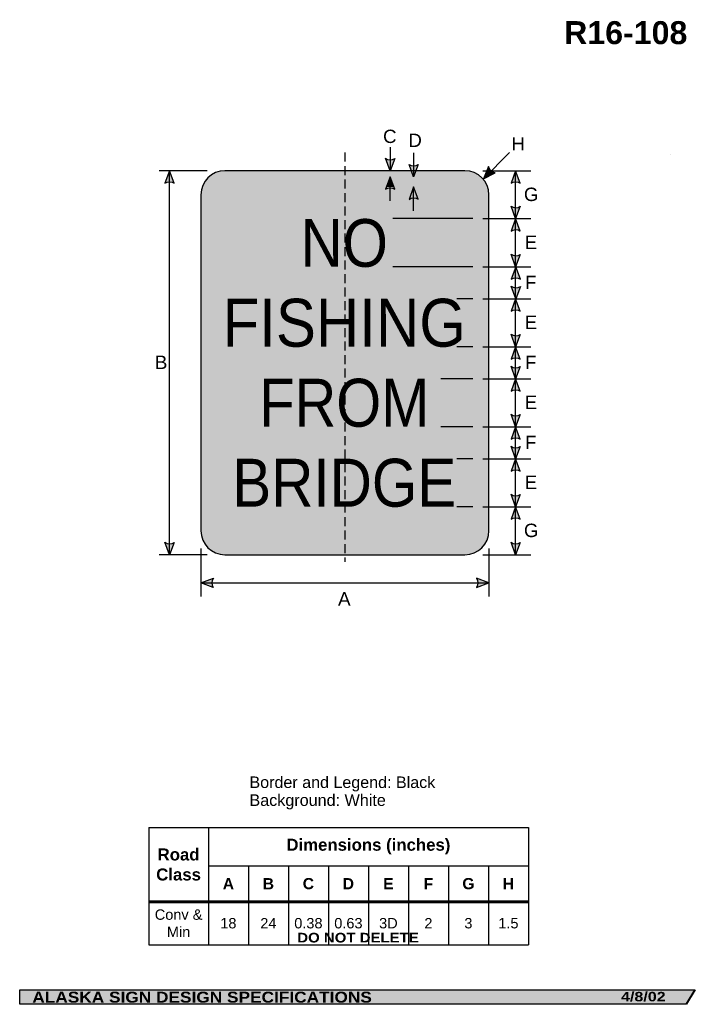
# Model space of a CAD drawing. Header units: feet. Extents: x 3.7 to 45.9, y 0.2 to 61.7.
import ezdxf
from ezdxf.enums import TextEntityAlignment as Align

# ---------------------------------------------------------------- set-up
doc = ezdxf.new("R2010")
doc.units = ezdxf.units.FT
doc.header["$MEASUREMENT"] = 0
doc.linetypes.add('DASHED2', pattern=[0.375, 0.25, -0.125])
doc.layers.add('Sign', color=7, linetype='Continuous')
doc.styles.add('ARIAL', font='arial.ttf')
doc.styles.add('ARIAL B', font='arialbd.ttf')
doc.styles.add('ARIAL BLACK B', font='ariblk.ttf')
doc.styles.add('ARIAL BLACK BI', font='ariblk.ttf')
doc.styles.add('FHWA SERIES D2000EX', font='txt')

# ---------------------------------------------------------------- blocks, each defined once
blk = doc.blocks.new('*T2')
at = {"color": 0, "linetype": 'ByBlock', "lineweight": -2, "transparency": 16777216}
for p, q in [((0, 0), (23.7254491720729, 0)), ((0, 0), (0, -7.338376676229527)), ((3.725449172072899, 0), (3.725449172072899, -7.338376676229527)), ((23.7254491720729, 0), (23.7254491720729, -7.338376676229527)), ((3.725449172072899, -2.393777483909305), (23.7254491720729, -2.393777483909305)), ((6.225449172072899, -2.393777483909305), (6.225449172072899, -7.338376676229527)), ((8.7254491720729, -2.393777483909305), (8.7254491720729, -7.338376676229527)), ((11.2254491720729, -2.393777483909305), (11.2254491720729, -7.338376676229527)), ((13.7254491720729, -2.393777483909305), (13.7254491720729, -7.338376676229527)), ((16.2254491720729, -2.393777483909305), (16.2254491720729, -7.338376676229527)), ((18.7254491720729, -2.393777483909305), (18.7254491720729, -7.338376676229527)), ((21.2254491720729, -2.393777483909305), (21.2254491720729, -7.338376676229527)), ((0, -4.645068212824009), (23.7254491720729, -4.645068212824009)), ((0, -7.338376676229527), (23.7254491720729, -7.338376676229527))]:
    blk.add_line(p, q, dxfattribs=at)
at = {"color": 18, "transparency": 16777216, "attachment_point": 5}
for s, insert, char_height, width, style in [('Road Class', (1.862724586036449, -2.322534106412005), 0.75, 3.605449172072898, 'ARIAL B'), ('Dimensions (inches)', (13.7254491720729, -1.196888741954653), 0.75, 19.88, 'ARIAL B'), ('C', (9.9754491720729, -3.519422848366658), 0.7, 2.379999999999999, 'ARIAL B'), ('G', (19.9754491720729, -3.519422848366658), 0.7, 2.379999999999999, 'ARIAL B'), ('A', (4.975449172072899, -3.519422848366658), 0.7, 2.379999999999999, 'ARIAL B'), ('B', (7.475449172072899, -3.519422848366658), 0.7, 2.379999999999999, 'ARIAL B'), ('D', (12.4754491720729, -3.519422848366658), 0.7, 2.379999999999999, 'ARIAL B'), ('E', (14.9754491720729, -3.519422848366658), 0.7, 2.379999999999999, 'ARIAL B'), ('F', (17.4754491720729, -3.519422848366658), 0.7, 2.379999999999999, 'ARIAL B'), ('H', (22.4754491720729, -3.519422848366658), 0.7, 2.379999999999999, 'ARIAL B'), ('Conv & Min', (1.862724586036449, -5.991722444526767), 0.65, 3.605449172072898, 'ARIAL'), ('18', (4.975449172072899, -5.991722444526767), 0.65, 2.379999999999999, 'ARIAL'), ('24', (7.475449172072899, -5.991722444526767), 0.65, 2.379999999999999, 'ARIAL'), ('0.38', (9.9754491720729, -5.991722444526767), 0.65, 2.379999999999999, 'ARIAL'), ('0.63', (12.4754491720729, -5.991722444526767), 0.65, 2.379999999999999, 'ARIAL'), ('3D', (14.9754491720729, -5.991722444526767), 0.65, 2.379999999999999, 'ARIAL'), ('2', (17.4754491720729, -5.991722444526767), 0.65, 2.379999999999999, 'ARIAL'), ('3', (19.9754491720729, -5.991722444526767), 0.65, 2.379999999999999, 'ARIAL'), ('1.5', (22.4754491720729, -5.991722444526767), 0.65, 2.379999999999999, 'ARIAL')]:
    blk.add_mtext(s, dxfattribs=dict(at, insert=insert, char_height=char_height, width=width, style=style))

msp = doc.modelspace()

# ---------------------------------------------------------------- hatches: boundary and pattern name
h = msp.add_hatch(color=256)
h.dxf.hatch_style = 1
edge = h.paths.add_edge_path()
edge.add_line((27.13631188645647, 53.03582726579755), (26.84500889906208, 52.26285826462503))
edge.add_line((26.84500889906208, 52.26285826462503), (26.55571792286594, 53.04236909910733))
edge.add_arc((26.85082941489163, 53.46639057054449), 0.5166091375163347, 235.1627615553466, 303.5461345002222)
h = msp.add_hatch(color=256)
h.dxf.hatch_style = 1
edge = h.paths.add_edge_path()
edge.add_line((28.61027021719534, 52.65463672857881), (28.31896722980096, 51.88166772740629))
edge.add_line((28.31896722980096, 51.88166772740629), (28.02967625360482, 52.66117856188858))
edge.add_arc((28.32478774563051, 53.08520003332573), 0.516609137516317, 235.1627615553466, 303.5461345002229)
h = msp.add_hatch(color=256)
h.dxf.hatch_style = 1
edge = h.paths.add_edge_path()
edge.add_line((32.99394618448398, 52.52642998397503), (32.67414064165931, 51.76481136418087))
edge.add_line((32.67414064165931, 51.76481136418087), (33.42009871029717, 52.13206191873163))
edge.add_arc((33.49726051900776, 52.64287602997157), 0.5166091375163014, 193.0266678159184, 261.41004076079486, ccw=False)
h = msp.add_hatch(color=256)
h.dxf.hatch_style = 1
edge = h.paths.add_edge_path()
edge.add_line((13.36096445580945, 51.49200496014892), (13.06966146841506, 52.26497396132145))
edge.add_line((13.06966146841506, 52.26497396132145), (12.78037049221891, 51.48546312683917))
edge.add_arc((13.07548198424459, 51.061441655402), 0.5166091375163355, 56.453865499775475, 124.83723844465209, ccw=False)
h = msp.add_hatch(color=256)
h.dxf.hatch_style = 1
edge = h.paths.add_edge_path()
edge.add_line((27.14412438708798, 51.11000081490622), (26.85282139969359, 51.88296981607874))
edge.add_line((26.85282139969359, 51.88296981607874), (26.56353042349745, 51.10345898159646))
edge.add_arc((26.85864191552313, 50.67943751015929), 0.5166091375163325, 56.45386549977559, 124.83723844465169, ccw=False)
h = msp.add_hatch(color=256)
h.dxf.hatch_style = 1
edge = h.paths.add_edge_path()
edge.add_line((34.98595793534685, 51.48988926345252), (34.69465494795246, 52.26285826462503))
edge.add_line((34.69465494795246, 52.26285826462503), (34.40536397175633, 51.48334743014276))
edge.add_arc((34.70047546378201, 51.0593259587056), 0.5166091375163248, 56.453865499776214, 124.83723844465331, ccw=False)
h = msp.add_hatch(color=256)
h.dxf.hatch_style = 1
edge = h.paths.add_edge_path()
edge.add_line((28.61027021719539, 50.47979248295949), (28.318967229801, 51.25276148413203))
edge.add_line((28.318967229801, 51.25276148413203), (28.02967625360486, 50.47325064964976))
edge.add_arc((28.32478774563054, 50.04922917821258), 0.5166091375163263, 56.45386549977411, 124.8372384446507, ccw=False)
h = msp.add_hatch(color=256)
h.dxf.hatch_style = 1
edge = h.paths.add_edge_path()
edge.add_line((34.98595793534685, 50.03973346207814), (34.69465494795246, 49.26676446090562))
edge.add_line((34.69465494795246, 49.26676446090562), (34.40536397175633, 50.0462752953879))
edge.add_arc((34.70047546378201, 50.47029676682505), 0.5166091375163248, 235.1627615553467, 303.5461345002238)
h = msp.add_hatch(color=256)
h.dxf.hatch_style = 1
edge = h.paths.add_edge_path()
edge.add_line((34.98595793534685, 48.4937954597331), (34.69465494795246, 49.26676446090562))
edge.add_line((34.69465494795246, 49.26676446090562), (34.40536397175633, 48.48725362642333))
edge.add_arc((34.70047546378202, 48.06323215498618), 0.516609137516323, 56.45386549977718, 124.8372384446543, ccw=False)
h = msp.add_hatch(color=256)
h.dxf.hatch_style = 1
edge = h.paths.add_edge_path()
edge.add_line((34.98595793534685, 47.03712930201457), (34.69465494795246, 46.26416030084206))
edge.add_line((34.69465494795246, 46.26416030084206), (34.40536397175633, 47.04367113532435))
edge.add_arc((34.70047546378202, 47.4676926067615), 0.516609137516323, 235.1627615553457, 303.5461345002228)
h = msp.add_hatch(color=256)
h.dxf.hatch_style = 1
edge = h.paths.add_edge_path()
edge.add_line((34.99246212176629, 45.49119129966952), (34.7011591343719, 46.26416030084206))
edge.add_line((34.7011591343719, 46.26416030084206), (34.41186815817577, 45.48464946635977))
edge.add_arc((34.70697965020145, 45.06062799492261), 0.5166091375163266, 56.453865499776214, 124.83723844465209, ccw=False)
h = msp.add_hatch(color=256)
h.dxf.hatch_style = 1
edge = h.paths.add_edge_path()
edge.add_line((34.98664160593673, 45.03712930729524), (34.69533861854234, 44.26416030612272))
edge.add_line((34.69533861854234, 44.26416030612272), (34.4060476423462, 45.04367114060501))
edge.add_arc((34.70115913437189, 45.46769261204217), 0.5166091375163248, 235.1627615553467, 303.5461345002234)
h = msp.add_hatch(color=256)
h.dxf.hatch_style = 1
edge = h.paths.add_edge_path()
edge.add_line((34.98595793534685, 43.4911913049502), (34.69465494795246, 44.26416030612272))
edge.add_line((34.69465494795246, 44.26416030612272), (34.40536397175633, 43.48464947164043))
edge.add_arc((34.70047546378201, 43.06062800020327), 0.5166091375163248, 56.45386549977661, 124.83723844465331, ccw=False)
h = msp.add_hatch(color=256)
h.dxf.hatch_style = 1
edge = h.paths.add_edge_path()
edge.add_line((34.98595793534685, 42.0377803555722), (34.69465494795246, 41.26481135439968))
edge.add_line((34.69465494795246, 41.26481135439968), (34.40536397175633, 42.04432218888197))
edge.add_arc((34.70047546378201, 42.46834366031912), 0.5166091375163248, 235.1627615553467, 303.5461345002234)
h = msp.add_hatch(color=256)
h.dxf.hatch_style = 1
edge = h.paths.add_edge_path()
edge.add_line((34.98595793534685, 40.49184235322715), (34.69465494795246, 41.26481135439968))
edge.add_line((34.69465494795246, 41.26481135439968), (34.40536397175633, 40.48530051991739))
edge.add_arc((34.70047546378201, 40.06127904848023), 0.5166091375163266, 56.453865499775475, 124.83723844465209, ccw=False)
h = msp.add_hatch(color=256)
h.dxf.hatch_style = 1
edge = h.paths.add_edge_path()
edge.add_line((34.98595793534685, 40.03712931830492), (34.69465494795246, 39.26416031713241))
edge.add_line((34.69465494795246, 39.26416031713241), (34.40536397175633, 40.04367115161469))
edge.add_arc((34.70047546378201, 40.46769262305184), 0.5166091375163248, 235.1627615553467, 303.5461345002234)
h = msp.add_hatch(color=256)
h.dxf.hatch_style = 1
edge = h.paths.add_edge_path()
edge.add_line((34.98595793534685, 38.49119131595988), (34.69465494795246, 39.26416031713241))
edge.add_line((34.69465494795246, 39.26416031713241), (34.40536397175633, 38.48464948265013))
edge.add_arc((34.700475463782, 38.06062801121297), 0.5166091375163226, 56.453865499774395, 124.8372384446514, ccw=False)
h = msp.add_hatch(color=256)
h.dxf.hatch_style = 1
edge = h.paths.add_edge_path()
edge.add_line((34.98595793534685, 37.03712932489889), (34.69465494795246, 36.26416032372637))
edge.add_line((34.69465494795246, 36.26416032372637), (34.40536397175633, 37.04367115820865))
edge.add_arc((34.70047546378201, 37.46769262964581), 0.5166091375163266, 235.1627615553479, 303.5461345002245)
h = msp.add_hatch(color=256)
h.dxf.hatch_style = 1
edge = h.paths.add_edge_path()
edge.add_line((34.98595793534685, 35.49119132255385), (34.69465494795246, 36.26416032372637))
edge.add_line((34.69465494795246, 36.26416032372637), (34.40536397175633, 35.48464948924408))
edge.add_arc((34.70047546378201, 35.06062801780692), 0.5166091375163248, 56.45386549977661, 124.83723844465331, ccw=False)
h = msp.add_hatch(color=256)
h.dxf.hatch_style = 1
edge = h.paths.add_edge_path()
edge.add_line((34.98595793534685, 35.03712932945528), (34.69465494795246, 34.26416032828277))
edge.add_line((34.69465494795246, 34.26416032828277), (34.40536397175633, 35.04367116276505))
edge.add_arc((34.70047546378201, 35.46769263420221), 0.5166091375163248, 235.1627615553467, 303.5461345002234)
h = msp.add_hatch(color=256)
h.dxf.hatch_style = 1
edge = h.paths.add_edge_path()
edge.add_line((34.98595793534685, 33.49119132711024), (34.69465494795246, 34.26416032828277))
edge.add_line((34.69465494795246, 34.26416032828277), (34.40536397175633, 33.48464949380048))
edge.add_arc((34.70047546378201, 33.06062802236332), 0.5166091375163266, 56.453865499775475, 124.83723844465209, ccw=False)
h = msp.add_hatch(color=256)
h.dxf.hatch_style = 1
edge = h.paths.add_edge_path()
edge.add_line((34.98595793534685, 32.03778037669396), (34.69465494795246, 31.26481137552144))
edge.add_line((34.69465494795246, 31.26481137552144), (34.40536397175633, 32.04432221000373))
edge.add_arc((34.70047546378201, 32.46834368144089), 0.5166091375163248, 235.1627615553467, 303.5461345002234)
h = msp.add_hatch(color=256)
h.dxf.hatch_style = 1
edge = h.paths.add_edge_path()
edge.add_line((34.98595793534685, 30.49184237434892), (34.69465494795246, 31.26481137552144))
edge.add_line((34.69465494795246, 31.26481137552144), (34.40536397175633, 30.48530054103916))
edge.add_arc((34.70047546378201, 30.061279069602), 0.5166091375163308, 56.45386549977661, 124.83723844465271, ccw=False)
h = msp.add_hatch(color=256)
h.dxf.hatch_style = 1
edge = h.paths.add_edge_path()
edge.add_line((13.36096445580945, 29.03794296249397), (13.06966146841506, 28.26497396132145))
edge.add_line((13.06966146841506, 28.26497396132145), (12.78037049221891, 29.04448479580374))
edge.add_arc((13.0754819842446, 29.46850626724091), 0.5166091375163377, 235.1627615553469, 303.5461345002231)
h = msp.add_hatch(color=256)
h.dxf.hatch_style = 1
edge = h.paths.add_edge_path()
edge.add_line((34.98595793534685, 29.03712934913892), (34.69465494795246, 28.26416034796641))
edge.add_line((34.69465494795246, 28.26416034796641), (34.40536397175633, 29.0436711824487))
edge.add_arc((34.70047546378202, 29.46769265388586), 0.5166091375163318, 235.1627615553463, 303.5461345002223)
h = msp.add_hatch(color=256)
h.dxf.hatch_style = 1
edge = h.paths.add_edge_path()
edge.add_line((15.79859061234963, 26.219644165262), (15.02591283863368, 26.51171875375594))
edge.add_line((15.02591283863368, 26.51171875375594), (15.80571211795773, 26.80023130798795))
edge.add_arc((16.22943873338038, 26.50469661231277), 0.5166091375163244, 145.1055563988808, 213.488929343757)
h = msp.add_hatch(color=256)
h.dxf.hatch_style = 1
edge = h.paths.add_edge_path()
edge.add_line((32.25206181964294, 26.21964416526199), (33.0247395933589, 26.51171875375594))
edge.add_line((33.0247395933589, 26.51171875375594), (32.24494031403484, 26.80023130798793))
edge.add_arc((31.82121369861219, 26.50469661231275), 0.516609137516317, -33.4889293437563, 34.89444360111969, ccw=False)
at = {"layer": 'Sign', "true_color": 0xffffff}
h = msp.add_hatch(color=7, dxfattribs=at)
edge = h.paths.add_edge_path(flags=0)
edge.add_spline(control_points=[(16.52591283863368, 52.26285826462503), (16.52591283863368, 52.26285826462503), (31.52591283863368, 52.26285826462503), (31.52591283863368, 52.26285826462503), (32.35378537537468, 52.26285826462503), (33.02591283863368, 51.59073080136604), (33.02591283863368, 50.76285826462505), (33.02591283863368, 50.76285826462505), (33.02591283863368, 29.76285826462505), (33.02591283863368, 29.76285826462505), (33.02591283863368, 28.93498572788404), (32.35378537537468, 28.26285826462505), (31.52591283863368, 28.26285826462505), (31.52591283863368, 28.26285826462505), (16.52591283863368, 28.26285826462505), (16.52591283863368, 28.26285826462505), (15.69804030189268, 28.26285826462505), (15.02591283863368, 28.93498572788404), (15.02591283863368, 29.76285826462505), (15.02591283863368, 29.76285826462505), (15.02591283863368, 50.76285826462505), (15.02591283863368, 50.76285826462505), (15.02591283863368, 51.59073080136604), (15.69804030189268, 52.26285826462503), (16.52591283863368, 52.26285826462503)], knot_values=[0, 0, 0, 0, 1, 1, 1, 2, 2, 2, 3, 3, 3, 4, 4, 4, 5, 5, 5, 6, 6, 6, 7, 7, 7, 8, 8, 8, 8], degree=3, periodic=0)
at = {"layer": 'Sign', "true_color": 0x000000}
h = msp.add_hatch(color=18, dxfattribs=at)
edge = h.paths.add_edge_path(flags=0)
edge.add_spline(control_points=[(16.60591283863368, 51.88285826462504), (16.60591283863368, 51.88285826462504), (31.44591283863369, 51.88285826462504), (31.44591283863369, 51.88285826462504), (32.10821086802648, 51.88285826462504), (32.64591283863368, 51.34515629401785), (32.64591283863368, 50.68285826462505), (32.64591283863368, 50.68285826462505), (32.64591283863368, 29.84285826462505), (32.64591283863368, 29.84285826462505), (32.64591283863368, 29.18056023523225), (32.10821086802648, 28.64285826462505), (31.44591283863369, 28.64285826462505), (31.44591283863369, 28.64285826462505), (16.60591283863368, 28.64285826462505), (16.60591283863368, 28.64285826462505), (15.94361480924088, 28.64285826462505), (15.40591283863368, 29.18056023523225), (15.40591283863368, 29.84285826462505), (15.40591283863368, 29.84285826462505), (15.40591283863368, 50.68285826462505), (15.40591283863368, 50.68285826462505), (15.40591283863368, 51.34515629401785), (15.94361480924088, 51.88285826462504), (16.60591283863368, 51.88285826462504)], knot_values=[0, 0, 0, 0, 1, 1, 1, 2, 2, 2, 3, 3, 3, 4, 4, 4, 5, 5, 5, 6, 6, 6, 7, 7, 7, 8, 8, 8, 8], degree=3, periodic=0)
at = {"layer": 'Sign', "true_color": 0xffffff}
msp.add_hatch(color=7, dxfattribs=at).paths.add_polyline_path([(26.85282139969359, 51.88296981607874), (27.09027882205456, 51.25287937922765), (26.61897593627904, 51.25286003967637)])
h = msp.add_hatch(color=7, dxfattribs=at)
edge = h.paths.add_edge_path(flags=0)
edge.add_spline(control_points=[(16.93591283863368, 51.25285826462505), (16.93591283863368, 51.25285826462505), (31.11591283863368, 51.25285826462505), (31.11591283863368, 51.25285826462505), (31.61263636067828, 51.25285826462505), (32.01591283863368, 50.84958178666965), (32.01591283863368, 50.35285826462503), (32.01591283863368, 50.35285826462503), (32.01591283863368, 30.17285826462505), (32.01591283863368, 30.17285826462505), (32.01591283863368, 29.67613474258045), (31.61263636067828, 29.27285826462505), (31.11591283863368, 29.27285826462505), (31.11591283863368, 29.27285826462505), (16.93591283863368, 29.27285826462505), (16.93591283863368, 29.27285826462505), (16.43918931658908, 29.27285826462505), (16.03591283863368, 29.67613474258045), (16.03591283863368, 30.17285826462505), (16.03591283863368, 30.17285826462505), (16.03591283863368, 50.35285826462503), (16.03591283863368, 50.35285826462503), (16.03591283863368, 50.84958178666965), (16.43918931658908, 51.25285826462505), (16.93591283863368, 51.25285826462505)], knot_values=[0, 0, 0, 0, 1, 1, 1, 2, 2, 2, 3, 3, 3, 4, 4, 4, 5, 5, 5, 6, 6, 6, 7, 7, 7, 8, 8, 8, 8], degree=3, periodic=0)
at = {"layer": 'Sign', "true_color": 0x000000}
msp.add_hatch(color=18, dxfattribs=at).paths.add_polyline_path([(3.699686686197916, 1.066867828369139), (45.92097727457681, 1.066867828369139), (45.37503178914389, 0.1671574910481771), (3.701084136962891, 0.1671574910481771)], flags=0)

# ---------------------------------------------------------------- linework, layer by layer
for p, q in [((11.76602388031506, 11.22380132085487), (35.49147305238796, 11.22380132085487)), ((11.76602388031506, 6.628260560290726), (35.49147305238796, 6.628260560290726)), ((11.76602388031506, 6.529755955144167), (35.49147305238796, 6.529755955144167))]:
    msp.add_line(p, q)
for points in [[(27.13631188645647, 53.03582726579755), (26.84500889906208, 52.26285826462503), (26.55571792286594, 53.04236909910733, 0.307560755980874), (27.13631188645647, 53.03582726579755, 4.141293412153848)], [(28.61027021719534, 52.65463672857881), (28.31896722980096, 51.88166772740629), (28.02967625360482, 52.66117856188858, 0.307560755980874), (28.61027021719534, 52.65463672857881, 4.141293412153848)], [(32.99394618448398, 52.52642998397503), (32.67414064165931, 51.76481136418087), (33.42009871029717, 52.13206191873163, -0.307560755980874), (32.99394618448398, 52.52642998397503, -4.141293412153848)], [(13.36096445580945, 51.49200496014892), (13.06966146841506, 52.26497396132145), (12.78037049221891, 51.48546312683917, -0.307560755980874), (13.36096445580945, 51.49200496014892, -4.141293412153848)], [(27.14412438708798, 51.11000081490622), (26.85282139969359, 51.88296981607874), (26.56353042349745, 51.10345898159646, -0.307560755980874), (27.14412438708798, 51.11000081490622, -4.141293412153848)], [(34.98595793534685, 51.48988926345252), (34.69465494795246, 52.26285826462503), (34.40536397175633, 51.48334743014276, -0.307560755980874), (34.98595793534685, 51.48988926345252, -4.141293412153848)], [(28.61027021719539, 50.47979248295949), (28.318967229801, 51.25276148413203), (28.02967625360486, 50.47325064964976, -0.307560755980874), (28.61027021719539, 50.47979248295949, -4.141293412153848)], [(34.98595793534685, 50.03973346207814), (34.69465494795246, 49.26676446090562), (34.40536397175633, 50.0462752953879, 0.307560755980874), (34.98595793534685, 50.03973346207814, 4.141293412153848)], [(34.98595793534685, 48.4937954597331), (34.69465494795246, 49.26676446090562), (34.40536397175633, 48.48725362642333, -0.307560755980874), (34.98595793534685, 48.4937954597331, -4.141293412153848)], [(34.98595793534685, 47.03712930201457), (34.69465494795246, 46.26416030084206), (34.40536397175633, 47.04367113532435, 0.307560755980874), (34.98595793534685, 47.03712930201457, 4.141293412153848)], [(34.99246212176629, 45.49119129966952), (34.7011591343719, 46.26416030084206), (34.41186815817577, 45.48464946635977, -0.307560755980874), (34.99246212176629, 45.49119129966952, -4.141293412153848)], [(34.98664160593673, 45.03712930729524), (34.69533861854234, 44.26416030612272), (34.4060476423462, 45.04367114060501, 0.307560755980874), (34.98664160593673, 45.03712930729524, 4.141293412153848)], [(34.98595793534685, 43.4911913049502), (34.69465494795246, 44.26416030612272), (34.40536397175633, 43.48464947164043, -0.307560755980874), (34.98595793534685, 43.4911913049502, -4.141293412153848)], [(34.98595793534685, 42.0377803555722), (34.69465494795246, 41.26481135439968), (34.40536397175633, 42.04432218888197, 0.307560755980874), (34.98595793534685, 42.0377803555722, 4.141293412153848)], [(34.98595793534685, 40.49184235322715), (34.69465494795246, 41.26481135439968), (34.40536397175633, 40.48530051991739, -0.307560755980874), (34.98595793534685, 40.49184235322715, -4.141293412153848)], [(34.98595793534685, 40.03712931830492), (34.69465494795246, 39.26416031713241), (34.40536397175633, 40.04367115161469, 0.307560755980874), (34.98595793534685, 40.03712931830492, 4.141293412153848)], [(34.98595793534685, 38.49119131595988), (34.69465494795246, 39.26416031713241), (34.40536397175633, 38.48464948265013, -0.307560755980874), (34.98595793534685, 38.49119131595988, -4.141293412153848)], [(34.98595793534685, 37.03712932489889), (34.69465494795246, 36.26416032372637), (34.40536397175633, 37.04367115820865, 0.307560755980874), (34.98595793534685, 37.03712932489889, 4.141293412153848)], [(34.98595793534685, 35.49119132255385), (34.69465494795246, 36.26416032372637), (34.40536397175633, 35.48464948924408, -0.307560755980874), (34.98595793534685, 35.49119132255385, -4.141293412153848)], [(34.98595793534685, 35.03712932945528), (34.69465494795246, 34.26416032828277), (34.40536397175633, 35.04367116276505, 0.307560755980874), (34.98595793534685, 35.03712932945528, 4.141293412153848)], [(34.98595793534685, 33.49119132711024), (34.69465494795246, 34.26416032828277), (34.40536397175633, 33.48464949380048, -0.307560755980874), (34.98595793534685, 33.49119132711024, -4.141293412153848)], [(34.98595793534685, 32.03778037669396), (34.69465494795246, 31.26481137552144), (34.40536397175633, 32.04432221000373, 0.307560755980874), (34.98595793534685, 32.03778037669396, 4.141293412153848)], [(34.98595793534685, 30.49184237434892), (34.69465494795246, 31.26481137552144), (34.40536397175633, 30.48530054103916, -0.307560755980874), (34.98595793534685, 30.49184237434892, -4.141293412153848)], [(13.36096445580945, 29.03794296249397), (13.06966146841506, 28.26497396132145), (12.78037049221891, 29.04448479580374, 0.307560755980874), (13.36096445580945, 29.03794296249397, 4.141293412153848)], [(34.98595793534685, 29.03712934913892), (34.69465494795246, 28.26416034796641), (34.40536397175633, 29.0436711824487, 0.307560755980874), (34.98595793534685, 29.03712934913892, 4.141293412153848)], [(15.79859061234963, 26.219644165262), (15.02591283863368, 26.51171875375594), (15.80571211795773, 26.80023130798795, 0.307560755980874), (15.79859061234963, 26.219644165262, 4.141293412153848)], [(32.25206181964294, 26.21964416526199), (33.0247395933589, 26.51171875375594), (32.24494031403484, 26.80023130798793, -0.307560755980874), (32.25206181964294, 26.21964416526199, -4.141293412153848)]]:
    msp.add_lwpolyline(points, format="xyb")
at = {"layer": 'Sign', "color": 18, "lineweight": -3, "true_color": 0x000000}
for p, q in [((26.84500889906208, 53.73062606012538), (26.84500889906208, 52.26285826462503)), ((28.31896722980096, 53.38166772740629), (28.31896722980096, 51.88166772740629)), ((32.67414064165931, 51.76481136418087), (34.31019044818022, 53.40086117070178)), ((15.40755209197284, 52.26285826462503), (12.40755209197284, 52.26285826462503)), ((13.06966146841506, 28.26497396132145), (13.06966146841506, 52.26497396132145)), ((26.85282139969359, 50.38296981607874), (26.85282139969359, 51.88296981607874)), ((32.64517578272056, 52.26285826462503), (35.64517578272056, 52.26285826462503)), ((34.69465494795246, 28.26416034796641), (34.69465494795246, 52.26285826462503)), ((28.318967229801, 49.75276148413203), (28.318967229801, 51.25276148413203)), ((32.02200658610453, 49.26676451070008), (27.02200658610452, 49.26676451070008)), ((32.64517578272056, 49.26676446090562), (35.64517578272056, 49.26676446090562)), ((32.02200658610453, 46.26546242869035), (27.02200658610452, 46.26546242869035)), ((32.64517578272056, 46.26416030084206), (35.64517578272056, 46.26416030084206)), ((32.02200658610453, 44.26416034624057), (31.02200658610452, 44.26416034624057)), ((32.64517578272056, 44.26416030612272), (35.64517578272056, 44.26416030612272)), ((32.02200658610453, 41.26546243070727), (31.02200658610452, 41.26546243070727)), ((32.64517578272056, 41.26481135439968), (35.64517578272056, 41.26481135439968)), ((32.02200658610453, 39.26416034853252), (30.02200658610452, 39.26416034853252)), ((32.64517578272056, 39.26416031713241), (35.64517578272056, 39.26416031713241)), ((32.02200658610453, 36.26416034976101), (30.02200658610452, 36.26416034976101)), ((32.64517578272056, 36.26416032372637), (35.64517578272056, 36.26416032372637)), ((32.02200658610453, 34.26416035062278), (31.02200658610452, 34.26416035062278)), ((32.64517578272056, 34.26416032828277), (35.64517578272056, 34.26416032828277)), ((32.02200658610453, 31.26416035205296), (31.02200658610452, 31.26416035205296)), ((32.64517578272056, 31.26481137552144), (35.64517578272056, 31.26481137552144)), ((15.02591283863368, 28.64322916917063), (15.02591283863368, 25.64322916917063)), ((33.02591283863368, 28.64322916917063), (33.02591283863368, 25.64322916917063)), ((15.40755209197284, 28.26285826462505), (12.40755209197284, 28.26285826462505)), ((32.64517578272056, 28.26285826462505), (35.64517578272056, 28.26285826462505)), ((15.0247395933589, 26.51171875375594), (33.0247395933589, 26.51171875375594))]:
    msp.add_line(p, q, dxfattribs=at)
at = {"layer": 'Sign'}
msp.add_line((44.37549209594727, 53.28188578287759), (44.37549209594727, 53.28188578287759), dxfattribs=at)
at = {"layer": 'Sign', "color": 250, "lineweight": -3, "true_color": 0x1f1a17}
msp.add_line((44.37549209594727, 53.28188578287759), (44.37549209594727, 53.28188578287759), dxfattribs=at)
at = {"layer": 'Sign', "color": 18, "linetype": 'DASHED2', "lineweight": -3, "ltscale": 2.25, "true_color": 0x000000}
msp.add_lwpolyline([(24.02591283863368, 53.39831173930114), (24.02591283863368, 27.8149784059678)], dxfattribs=at)
at = {"layer": 'Sign', "color": 250, "lineweight": -3, "true_color": 0x1f1a17}
for points in [[(3.699686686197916, 1.066867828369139), (45.92097727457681, 1.066867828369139), (45.37503178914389, 0.1671574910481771), (3.701084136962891, 0.1671574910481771)], [(3.702480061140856, 1.06588497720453), (45.87764775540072, 1.06588497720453), (45.33229866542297, 0.1671574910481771), (3.703875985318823, 0.1671574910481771)]]:
    msp.add_lwpolyline(points, close=True, dxfattribs=at)
at = {"layer": 'Sign', "color": 18, "lineweight": -3, "true_color": 0x000000}
msp.add_open_spline([(16.52591283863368, 52.26285826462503), (16.52591283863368, 52.26285826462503), (31.52591283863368, 52.26285826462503), (31.52591283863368, 52.26285826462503), (32.35378537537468, 52.26285826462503), (33.02591283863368, 51.59073080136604), (33.02591283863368, 50.76285826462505), (33.02591283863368, 50.76285826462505), (33.02591283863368, 29.76285826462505), (33.02591283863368, 29.76285826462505), (33.02591283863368, 28.93498572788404), (32.35378537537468, 28.26285826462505), (31.52591283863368, 28.26285826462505), (31.52591283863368, 28.26285826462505), (16.52591283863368, 28.26285826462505), (16.52591283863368, 28.26285826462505), (15.69804030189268, 28.26285826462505), (15.02591283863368, 28.93498572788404), (15.02591283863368, 29.76285826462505), (15.02591283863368, 29.76285826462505), (15.02591283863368, 50.76285826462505), (15.02591283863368, 50.76285826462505), (15.02591283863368, 51.59073080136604), (15.69804030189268, 52.26285826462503), (16.52591283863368, 52.26285826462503)], degree=3, knots=[0, 0, 0, 0, 1, 1, 1, 2, 2, 2, 3, 3, 3, 4, 4, 4, 5, 5, 5, 6, 6, 6, 7, 7, 7, 8, 8, 8, 8], dxfattribs=at)

# ---------------------------------------------------------------- block references
msp.add_blockref('*T2', (11.76602388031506, 11.22380132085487))

# ---------------------------------------------------------------- texts
at = {"layer": 'Sign', "color": 18, "true_color": 0x000000}
for s, height, style, p, p2 in [('R16-108', 1.436888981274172, 'ARIAL B', (37.72381121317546, 60.17263982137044), (45.42381110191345, 60.17263982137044)), ('C', 0.8326166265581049, 'ARIAL', (26.40742325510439, 53.99541034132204), (27.24742324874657, 53.99541034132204)), ('D', 0.8326166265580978, 'ARIAL', (27.99075658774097, 53.74541034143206), (28.83075658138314, 53.74541034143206)), ('H', 0.8326166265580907, 'ARIAL', (34.42825658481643, 53.52666034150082), (35.2682565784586, 53.52666034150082)), ('G', 0.8374513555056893, 'ARIAL', (35.20950658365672, 50.36749362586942), (36.11950659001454, 50.36749362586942)), ('NO', 2.98297208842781, 'FHWA SERIES D2000EX', (21.25507950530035, 46.25634784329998), (26.71341283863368, 46.25634784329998)), ('E', 0.8388897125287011, 'ARIAL', (35.25533991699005, 47.36749363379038), (36.03700659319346, 47.36749363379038)), ('F', 0.833975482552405, 'ARIAL', (35.28033991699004, 44.86749363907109), (35.9920065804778, 44.86749363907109)), ('FISHING', 2.994965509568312, 'FHWA SERIES D2000EX', (16.38007950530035, 41.26676451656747), (31.58841283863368, 41.26676451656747)), ('E', 0.8388897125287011, 'ARIAL', (35.25533991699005, 42.367493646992), (36.03700659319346, 42.367493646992)), ('B', 0.8388897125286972, 'ARIAL', (12.14700659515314, 39.86830729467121), (12.92867327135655, 39.86830729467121)), ('F', 0.833975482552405, 'ARIAL', (35.28033991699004, 39.86749365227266), (35.9920065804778, 39.86749365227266)), ('FROM', 2.995388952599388, 'FHWA SERIES D2000EX', (18.67174617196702, 36.26676452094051), (29.29674617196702, 36.26676452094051)), ('E', 0.8388897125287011, 'ARIAL', (35.25533991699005, 37.36749366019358), (36.03700659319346, 37.36749366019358)), ('F', 0.833975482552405, 'ARIAL', (35.28033991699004, 34.86749366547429), (35.9920065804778, 34.86749366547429)), ('BRIDGE', 2.996227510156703, 'FHWA SERIES D2000EX', (16.98424617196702, 31.26676452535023), (30.98424617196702, 31.26676452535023)), ('E', 0.8388897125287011, 'ARIAL', (35.25533991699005, 32.36749367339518), (36.03700659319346, 32.36749367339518)), ('G', 0.8374513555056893, 'ARIAL', (35.20950658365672, 29.36749368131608), (36.11950659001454, 29.36749368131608)), ('A', 0.8370513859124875, 'ARIAL', (23.59500652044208, 25.08916035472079), (24.37667319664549, 25.08916035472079)), ('Border and Legend: Black', 0.7187002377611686, 'ARIAL', (18.05973638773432, 13.68603894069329), (29.66973572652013, 13.68603894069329)), ('Background: White', 0.7218586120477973, 'ARIAL', (18.05973638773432, 12.56603894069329), (26.57973609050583, 12.56603894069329))]:
    msp.add_text(s, height=height, dxfattribs=dict(at, style=style)).set_placement(p, p2, align=Align.ALIGNED)
at = {"layer": 'Sign', "color": 7, "true_color": 0xffffff}
for s, height, style, p, p2 in [('DO NOT DELETE', 0.6038404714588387, 'ARIAL BLACK B', (21.04749484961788, 4.031287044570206), (28.63916178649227, 4.031287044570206)), ('ALASKA SIGN DESIGN SPECIFICATIONS', 0.6844298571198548, 'ARIAL BLACK BI', (4.487257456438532, 0.2710645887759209), (25.70738424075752, 0.2710645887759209)), ('4/8/02', 0.5912584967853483, 'ARIAL BLACK BI', (41.28085927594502, 0.3519659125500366), (44.06614657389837, 0.3519659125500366))]:
    msp.add_text(s, height=height, dxfattribs=dict(at, style=style)).set_placement(p, p2, align=Align.ALIGNED)

doc.saveas('drawing.dxf')
